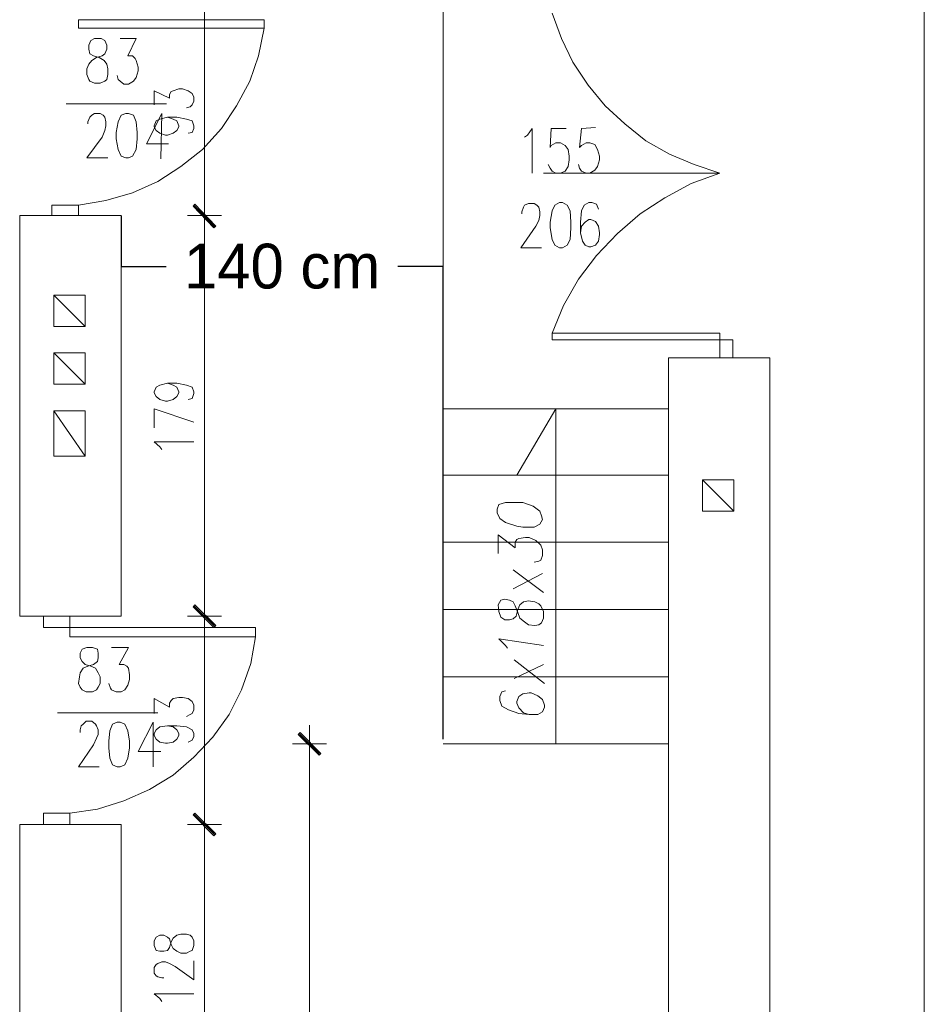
# Model space of a CAD drawing. Header units: inches. Extents: x -1441 to 3871, y -4351 to 2413.
# Tile 26 of 256: x -514 to -110, y -1929 to -1489. Entities that reach past the tile are written whole.
import ezdxf

# ---------------------------------------------------------------- set-up
doc = ezdxf.new("R2010")
doc.units = ezdxf.units.IN
doc.header["$MEASUREMENT"] = 0
for name, color, linetype in [('at_Entity', 7, 'Continuous'), ('at_Rect', 7, 'Continuous'), ('at_Solid', 7, 'Continuous')]:
    doc.layers.add(name, color=color, linetype=linetype)
doc.dimstyles.get("Standard").update_dxf_attribs({"dimtxt": 0.18, "dimasz": 0.18, "dimexe": 0.18, "dimexo": 0.0625, "dimgap": 0.09, "dimtad": 0, "dimtih": 1, "dimtoh": 1, "dimdec": 4, "dimzin": 0, "dimdsep": 46, "dimtxsty": 'Standard', "dimcen": 0.09, "dimadec": 0, "dimazin": 0, "dimtfac": 1, "dimtdec": 4, "dimtofl": 0, "dimtmove": 0, "dimatfit": 3, "dimfxl": 1, "dimtolj": 1, "dimtzin": 0, "dimarcsym": 0})

# ---------------------------------------------------------------- blocks, each defined once
blk = doc.blocks.new('*D15')
at = {"color": 0, "lineweight": -2, "transparency": 16777216}
for p, q in [((-468.52, -1576.75), (-468.52, -1599.56)), ((-468.34, -1599.38), (-448.32, -1599.38)), ((-324.79, -1599.38), (-344.81, -1599.38)), ((-324.61, -1810.71), (-324.61, -1599.2))]:
    blk.add_line(p, q, dxfattribs=at)
at = {"color": 0, "transparency": 16777216}
for points in [[(-468.34, -1599.35), (-468.34, -1599.41), (-468.52, -1599.38)], [(-324.79, -1599.35), (-324.79, -1599.41), (-324.61, -1599.38)]]:
    blk.add_solid(points, dxfattribs=at)
at = {"layer": 'Defpoints', "color": 0, "transparency": 16777216}
for p in [(-468.52, -1576.69), (-324.61, -1599.38), (-324.61, -1810.77)]:
    blk.add_point(p, dxfattribs=at)
at = {"color": 0, "transparency": 16777216, "insert": (-396.56, -1599.38), "char_height": 20, "attachment_point": 5}
blk.add_mtext('\\A1;140 cm', dxfattribs=at)

msp = doc.modelspace()

# ---------------------------------------------------------------- hatches: boundary and pattern name
at = {"layer": 'at_Solid', "lineweight": 15}
for points in [[(-426.19171, -1581.34774), (-436.35275, -1572.45565), (-435.50361, -1571.61128)], [(-435.50361, -1571.61128), (-436.35275, -1572.45565), (-426.19171, -1581.34774)], [(-427.04085, -1581.76754), (-426.19171, -1581.34774), (-436.35275, -1572.45565)], [(-436.35275, -1572.45565), (-426.19171, -1581.34774), (-427.04085, -1582.19211)], [(-426.19171, -1759.97204), (-436.35275, -1751.50928), (-435.50361, -1750.66014)], [(-435.50361, -1750.66014), (-436.35275, -1751.50928), (-426.19171, -1759.97204)], [(-427.04085, -1760.82118), (-426.19171, -1759.97204), (-436.35275, -1751.50928)], [(-436.35275, -1751.50928), (-426.19171, -1759.97204), (-427.04085, -1760.82118)], [(-388.51956, -1807.80522), (-389.36393, -1808.64959), (-379.20767, -1817.11712)], [(-389.36393, -1808.64959), (-379.20767, -1817.11712), (-380.0568, -1817.96149)], [(-426.19171, -1853.09577), (-436.35275, -1844.63301), (-435.50361, -1843.78387)], [(-435.50361, -1843.78387), (-436.35275, -1844.63301), (-426.19171, -1853.09577)], [(-427.04085, -1853.9449), (-426.19171, -1853.09577), (-436.35275, -1844.63301)], [(-436.35275, -1844.63301), (-426.19171, -1853.09577), (-427.04085, -1853.9449)]]:
    msp.add_hatch(color=7, dxfattribs=at).paths.add_polyline_path(points)

# ---------------------------------------------------------------- linework, layer by layer
at = {"layer": 'at_Entity', "color": 7, "lineweight": 15}
for p, q in [((-109.57295, -1215.62686), (-109.57295, -2817.34924)), ((-324.60523, -1307.90145), (-324.60523, -1810.76767)), ((-431.27223, -1475.52511), (-431.27223, -1492.03083)), ((-431.27223, -1492.03083), (-431.27223, -1475.52511)), ((-271.69153, -1497.53591), (-275.92291, -1486.10594)), ((-431.27223, -1489.49295), (-431.27223, -1571.18671)), ((-404.60548, -1492.87996), (-407.14335, -1505.1543)), ((-482.06786, -1498.38028), (-482.91223, -1500.49835)), ((-482.91223, -1500.49835), (-482.91223, -1502.19186)), ((-480.37435, -1497.53591), (-482.06786, -1498.38028)), ((-477.41191, -1497.53591), (-480.37435, -1497.53591)), ((-475.7184, -1498.38028), (-477.41191, -1497.53591)), ((-474.86927, -1500.49835), (-475.7184, -1498.38028)), ((-474.86927, -1502.19186), (-474.86927, -1500.49835)), ((-468.94438, -1497.53591), (-461.75056, -1497.53591)), ((-461.75056, -1497.53591), (-465.55737, -1505.1543)), ((-266.61101, -1508.11674), (-271.69153, -1497.53591)), ((-482.91223, -1502.19186), (-482.49243, -1504.30516)), ((-482.49243, -1504.30516), (-480.79892, -1505.1543)), ((-480.79892, -1505.1543), (-478.25628, -1506.00344)), ((-479.52521, -1506.00344), (-476.98734, -1505.1543)), ((-476.98734, -1505.1543), (-475.7184, -1504.30516)), ((-475.7184, -1504.30516), (-474.86927, -1502.19186)), ((-465.55737, -1505.1543), (-463.44407, -1505.1543)), ((-463.44407, -1505.1543), (-462.17513, -1506.42324)), ((-407.14335, -1505.1543), (-410.95493, -1516.5795)), ((-483.76136, -1511.07919), (-482.91223, -1508.96588)), ((-482.91223, -1508.96588), (-481.64329, -1507.27238)), ((-481.64329, -1507.27238), (-479.52521, -1506.00344)), ((-478.25628, -1506.00344), (-476.14297, -1507.27238)), ((-476.14297, -1507.27238), (-474.86927, -1508.96588)), ((-474.86927, -1508.96588), (-474.44947, -1511.07919)), ((-462.17513, -1506.42324), (-461.75056, -1507.27238)), ((-461.75056, -1507.27238), (-460.90142, -1510.23482)), ((-259.84176, -1518.27778), (-266.61101, -1508.11674)), ((-483.76136, -1513.61706), (-483.76136, -1511.07919)), ((-482.91223, -1515.73514), (-483.76136, -1513.61706)), ((-474.44947, -1513.61706), (-474.86927, -1515.73514)), ((-474.44947, -1511.07919), (-474.44947, -1513.61706)), ((-469.78875, -1515.73514), (-470.21332, -1514.04163)), ((-460.90142, -1511.92833), (-461.75056, -1514.89077)), ((-460.90142, -1510.23482), (-460.90142, -1511.92833)), ((-482.49243, -1516.5795), (-482.91223, -1515.73514)), ((-480.37435, -1517.42864), (-482.49243, -1516.5795)), ((-477.83171, -1517.42864), (-480.37435, -1517.42864)), ((-475.7184, -1516.5795), (-477.83171, -1517.42864)), ((-474.86927, -1515.73514), (-475.7184, -1516.5795)), ((-468.94438, -1516.5795), (-469.78875, -1515.73514)), ((-467.25088, -1517.85321), (-468.94438, -1516.5795)), ((-465.13757, -1517.85321), (-467.25088, -1517.85321)), ((-463.0195, -1516.5795), (-465.13757, -1517.85321)), ((-461.75056, -1514.89077), (-463.0195, -1516.5795)), ((-410.95493, -1516.5795), (-416.87982, -1527.58967)), ((-252.22337, -1527.58967), (-259.84176, -1518.27778)), ((-453.7076, -1527.16511), (-453.7076, -1520.81565)), ((-453.7076, -1520.81565), (-446.93358, -1524.20266)), ((-446.93358, -1522.50916), (-446.08921, -1521.24022)), ((-446.93358, -1524.20266), (-446.93358, -1522.50916)), ((-446.08921, -1521.24022), (-445.24007, -1520.81565)), ((-445.24007, -1520.81565), (-442.7022, -1519.97128)), ((-442.7022, -1519.97128), (-441.0087, -1519.97128)), ((-441.0087, -1519.97128), (-438.46605, -1520.81565)), ((-438.46605, -1520.81565), (-436.77255, -1522.08459)), ((-436.77255, -1522.08459), (-435.92818, -1523.77809)), ((-493.07326, -1526.74054), (-448.20252, -1526.74054)), ((-436.77255, -1527.16511), (-437.62168, -1528.01424)), ((-435.92818, -1525.4716), (-436.77255, -1527.16511)), ((-435.92818, -1523.77809), (-435.92818, -1525.4716)), ((-482.49243, -1532.66542), (-481.64329, -1531.82105)), ((-481.64329, -1531.82105), (-480.37435, -1530.97669)), ((-480.37435, -1530.97669), (-477.83171, -1530.97669)), ((-477.83171, -1530.97669), (-476.56277, -1531.82105)), ((-476.56277, -1531.82105), (-475.7184, -1532.66542)), ((-468.51981, -1531.82105), (-469.78875, -1534.7835)), ((-466.40651, -1530.97669), (-468.51981, -1531.82105)), ((-465.13757, -1530.97669), (-466.40651, -1530.97669)), ((-463.0195, -1531.82105), (-465.13757, -1530.97669)), ((-461.75056, -1534.7835), (-463.0195, -1531.82105)), ((-450.32059, -1530.97669), (-457.09461, -1544.51996)), ((-450.32059, -1530.97669), (-450.74516, -1551.29398)), ((-437.62168, -1528.01424), (-439.31519, -1528.43404)), ((-416.87982, -1527.58967), (-423.65384, -1537.74594)), ((-243.33127, -1535.62786), (-252.22337, -1527.58967)), ((-483.3368, -1534.7835), (-482.49243, -1532.66542)), ((-483.3368, -1535.62786), (-483.3368, -1534.7835)), ((-475.7184, -1532.66542), (-475.29384, -1534.7835)), ((-475.29384, -1534.7835), (-475.29384, -1536.477)), ((-469.78875, -1534.7835), (-470.63789, -1539.43944)), ((-461.32599, -1539.43944), (-461.75056, -1534.7835)), ((-453.7076, -1536.477), (-452.85846, -1534.35893)), ((-452.85846, -1534.35893), (-451.16973, -1533.51456)), ((-451.16973, -1533.51456), (-447.77795, -1532.66542)), ((-447.77795, -1532.66542), (-445.24007, -1533.51456)), ((-447.77795, -1532.66542), (-443.54657, -1532.66542)), ((-445.24007, -1533.51456), (-443.54657, -1534.35893)), ((-443.54657, -1532.66542), (-439.31519, -1533.51456)), ((-443.54657, -1534.35893), (-442.7022, -1536.477)), ((-439.31519, -1533.51456), (-436.77255, -1534.35893)), ((-436.77255, -1534.35893), (-435.92818, -1536.477)), ((-234.01937, -1543.25102), (-243.33127, -1535.62786)), ((-475.7184, -1538.59508), (-476.98734, -1541.55752)), ((-475.29384, -1536.477), (-475.7184, -1538.59508)), ((-470.63789, -1539.43944), (-470.63789, -1542.40189)), ((-461.32599, -1542.40189), (-461.32599, -1539.43944)), ((-453.7076, -1536.90157), (-453.7076, -1536.477)), ((-452.85846, -1538.59508), (-453.7076, -1536.90157)), ((-451.16973, -1539.86401), (-452.85846, -1538.59508)), ((-448.62709, -1540.70838), (-451.16973, -1539.86401)), ((-447.77795, -1540.70838), (-448.62709, -1540.70838)), ((-445.24007, -1539.86401), (-447.77795, -1540.70838)), ((-443.54657, -1538.59508), (-445.24007, -1539.86401)), ((-442.7022, -1536.90157), (-443.54657, -1538.59508)), ((-442.7022, -1536.477), (-442.7022, -1536.90157)), ((-436.77255, -1539.43944), (-438.46605, -1539.86401)), ((-435.92818, -1537.74594), (-436.77255, -1539.43944)), ((-435.92818, -1536.477), (-435.92818, -1537.74594)), ((-423.65384, -1537.74594), (-432.12137, -1547.05783)), ((-288.20201, -1541.55752), (-286.92831, -1540.70838)), ((-286.92831, -1540.70838), (-284.815, -1537.74594)), ((-284.815, -1537.74594), (-284.815, -1557.64344)), ((-276.34747, -1537.74594), (-276.77204, -1546.21347)), ((-269.57822, -1537.74594), (-276.34747, -1537.74594)), ((-262.8042, -1537.74594), (-263.64857, -1546.21347)), ((-256.45475, -1537.32614), (-262.8042, -1537.74594)), ((-476.98734, -1541.55752), (-483.76136, -1550.86941)), ((-470.63789, -1542.40189), (-469.78875, -1547.05783)), ((-461.75056, -1547.05783), (-461.32599, -1542.40189)), ((-457.09461, -1544.51996), (-447.35815, -1544.51996)), ((-276.34747, -1545.36433), (-274.23417, -1544.09539)), ((-274.23417, -1544.09539), (-272.1161, -1544.09539)), ((-272.1161, -1544.09539), (-269.99802, -1545.36433)), ((-262.8042, -1545.36433), (-260.68613, -1544.09539)), ((-260.68613, -1544.09539), (-258.99262, -1544.09539)), ((-258.99262, -1544.09539), (-256.87454, -1544.94453)), ((-256.87454, -1544.94453), (-255.60561, -1547.05783)), ((-223.43854, -1549.17591), (-234.01937, -1543.25102)), ((-469.78875, -1547.05783), (-468.51981, -1550.02028)), ((-463.44407, -1550.02028), (-461.75056, -1547.05783)), ((-432.12137, -1547.05783), (-441.85306, -1554.67622)), ((-276.77204, -1546.21347), (-276.34747, -1545.36433)), ((-269.99802, -1545.36433), (-268.72908, -1547.05783)), ((-268.72908, -1547.05783), (-268.30452, -1550.02028)), ((-263.64857, -1546.21347), (-262.8042, -1545.36433)), ((-255.60561, -1547.05783), (-254.76124, -1550.02028)), ((-212.43314, -1553.83186), (-223.43854, -1549.17591)), ((-483.76136, -1550.86941), (-474.44947, -1550.86941)), ((-468.51981, -1550.02028), (-466.40651, -1550.86941)), ((-466.40651, -1550.86941), (-465.13757, -1550.86941)), ((-465.13757, -1550.86941), (-463.44407, -1550.02028)), ((-276.77204, -1555.52536), (-277.61641, -1553.83186)), ((-268.30452, -1551.71378), (-268.72908, -1554.67622)), ((-268.30452, -1550.02028), (-268.30452, -1551.71378)), ((-263.64857, -1555.52536), (-264.07314, -1553.83186)), ((-254.76124, -1551.71378), (-255.60561, -1554.67622)), ((-254.76124, -1550.02028), (-254.76124, -1551.71378)), ((-201.00317, -1557.64344), (-212.43314, -1553.83186)), ((-441.85306, -1554.67622), (-452.0141, -1561.45025)), ((-201.00317, -1557.64344), (-279.73449, -1557.64344)), ((-275.92291, -1556.7943), (-276.77204, -1555.52536)), ((-274.23417, -1557.64344), (-275.92291, -1556.7943)), ((-272.1161, -1557.64344), (-274.23417, -1557.64344)), ((-269.99802, -1556.7943), (-272.1161, -1557.64344)), ((-268.72908, -1554.67622), (-269.99802, -1556.7943)), ((-262.8042, -1556.7943), (-263.64857, -1555.52536)), ((-260.68613, -1557.64344), (-262.8042, -1556.7943)), ((-258.99262, -1557.64344), (-260.68613, -1557.64344)), ((-256.87454, -1556.3745), (-258.99262, -1557.64344)), ((-255.60561, -1554.67622), (-256.87454, -1556.3745)), ((-213.70208, -1562.29938), (-201.00317, -1557.64344)), ((-452.0141, -1561.45025), (-463.44407, -1566.53076)), ((-225.55185, -1568.64884), (-213.70208, -1562.29938)), ((-463.44407, -1566.53076), (-475.29384, -1569.91777)), ((-475.29384, -1569.91777), (-487.56817, -1572.03108)), ((-431.27223, -1568.64884), (-431.27223, -1585.15455)), ((-431.27223, -1585.15455), (-431.27223, -1568.64884)), ((-288.20201, -1572.03108), (-286.50851, -1571.18671)), ((-286.50851, -1571.18671), (-283.96586, -1571.18671)), ((-283.96586, -1571.18671), (-282.69693, -1572.03108)), ((-272.54066, -1570.76214), (-274.65397, -1572.03108)), ((-271.27173, -1570.76214), (-272.54066, -1570.76214)), ((-269.15365, -1572.03108), (-271.27173, -1570.76214)), ((-259.41719, -1570.76214), (-261.53526, -1572.03108)), ((-258.14825, -1570.76214), (-259.41719, -1570.76214)), ((-256.03018, -1571.61128), (-258.14825, -1570.76214)), ((-236.55725, -1575.84266), (-225.55185, -1568.64884)), ((-487.56817, -1572.03108), (-499.42271, -1572.03108)), ((-499.42271, -1572.03108), (-499.42271, -1576.68703)), ((-487.56817, -1576.68703), (-487.56817, -1572.03108)), ((-436.35275, -1572.45565), (-435.50361, -1571.61128)), ((-435.50361, -1571.61128), (-436.35275, -1572.45565)), ((-426.19171, -1581.34774), (-436.35275, -1572.45565)), ((-436.35275, -1572.45565), (-427.04085, -1581.76754)), ((-426.19171, -1581.34774), (-436.35275, -1572.45565)), ((-436.35275, -1572.45565), (-426.19171, -1581.34774)), ((-436.35275, -1572.45565), (-426.19171, -1581.34774)), ((-427.04085, -1582.19211), (-436.35275, -1572.45565)), ((-435.92818, -1572.03108), (-426.61628, -1581.34774)), ((-426.61628, -1581.76754), (-435.92818, -1572.03108)), ((-435.50361, -1571.61128), (-426.19171, -1581.34774)), ((-426.19171, -1581.34774), (-435.50361, -1571.61128)), ((-289.47095, -1574.99352), (-288.62658, -1572.88022)), ((-289.47095, -1575.84266), (-289.47095, -1574.99352)), ((-288.62658, -1572.88022), (-288.20201, -1572.03108)), ((-282.69693, -1572.03108), (-281.85256, -1572.88022)), ((-281.85256, -1572.88022), (-281.42799, -1574.99352)), ((-281.42799, -1574.99352), (-281.42799, -1576.68703)), ((-275.92291, -1574.57372), (-276.77204, -1579.65424)), ((-274.65397, -1572.03108), (-275.92291, -1574.57372)), ((-267.87995, -1574.57372), (-269.15365, -1572.03108)), ((-267.46015, -1579.65424), (-267.87995, -1574.57372)), ((-262.8042, -1574.57372), (-263.22877, -1579.65424)), ((-261.53526, -1572.03108), (-262.8042, -1574.57372)), ((-255.18581, -1573.72458), (-256.03018, -1571.61128)), ((-246.71828, -1584.72999), (-236.55725, -1575.84266)), ((-513.81513, -1576.68703), (-513.81513, -1755.74066)), ((-468.51981, -1576.68703), (-513.81513, -1576.68703)), ((-499.42271, -1576.68703), (-487.56817, -1576.68703)), ((-468.51981, -1576.68703), (-468.51981, -1755.74066)), ((-423.65384, -1576.68703), (-438.89062, -1576.68703)), ((-438.89062, -1576.68703), (-423.65384, -1576.68703)), ((-281.85256, -1578.8051), (-283.1215, -1581.34774)), ((-281.42799, -1576.68703), (-281.85256, -1578.8051)), ((-276.77204, -1579.65424), (-276.77204, -1582.19211)), ((-267.46015, -1582.19211), (-267.46015, -1579.65424)), ((-263.22877, -1579.65424), (-263.22877, -1584.31019)), ((-261.11069, -1579.65424), (-262.8042, -1581.34774)), ((-259.41719, -1578.3853), (-261.11069, -1579.65424)), ((-258.57282, -1578.3853), (-259.41719, -1578.3853)), ((-256.45475, -1579.22967), (-258.57282, -1578.3853)), ((-255.18581, -1581.34774), (-256.45475, -1579.22967)), ((-431.27223, -1582.61668), (-431.27223, -1750.24034)), ((-427.04085, -1581.76754), (-426.19171, -1581.34774)), ((-426.19171, -1581.34774), (-427.04085, -1582.19211)), ((-283.1215, -1581.34774), (-289.89552, -1591.07944)), ((-276.77204, -1582.19211), (-275.92291, -1587.27263)), ((-267.87995, -1587.27263), (-267.46015, -1582.19211)), ((-262.8042, -1581.34774), (-263.22877, -1584.31019)), ((-263.22877, -1584.31019), (-262.37963, -1588.117)), ((-256.03018, -1594.46645), (-246.71828, -1584.72999)), ((-254.76124, -1584.31019), (-255.18581, -1581.34774)), ((-254.76124, -1585.15455), (-254.76124, -1584.31019)), ((-275.92291, -1587.27263), (-274.65397, -1589.8105)), ((-269.15365, -1589.8105), (-267.87995, -1587.27263)), ((-262.37963, -1588.117), (-261.11069, -1589.8105)), ((-256.45475, -1589.8105), (-255.18581, -1588.117)), ((-255.18581, -1588.117), (-254.76124, -1585.15455)), ((-289.89552, -1591.07944), (-280.58362, -1591.07944)), ((-274.65397, -1589.8105), (-272.54066, -1591.07944)), ((-272.54066, -1591.07944), (-271.27173, -1591.07944)), ((-271.27173, -1591.07944), (-269.15365, -1589.8105)), ((-261.11069, -1589.8105), (-259.41719, -1590.65964)), ((-259.41719, -1590.65964), (-258.57282, -1590.65964)), ((-258.57282, -1590.65964), (-256.45475, -1589.8105)), ((-264.07314, -1605.04728), (-256.03018, -1594.46645)), ((-270.84716, -1616.90182), (-264.07314, -1605.04728)), ((-498.57358, -1612.24587), (-484.60573, -1612.24587)), ((-498.57358, -1626.21372), (-498.57358, -1612.24587)), ((-498.57358, -1612.24587), (-484.60573, -1626.21372)), ((-498.57358, -1612.24587), (-484.60573, -1612.24587)), ((-498.57358, -1626.21372), (-498.57358, -1612.24587)), ((-498.57358, -1612.24587), (-484.60573, -1626.21372)), ((-484.60573, -1612.24587), (-484.60573, -1626.21372)), ((-484.60573, -1612.24587), (-484.60573, -1626.21372)), ((-275.92291, -1629.17616), (-270.84716, -1616.90182)), ((-484.60573, -1626.21372), (-498.57358, -1626.21372)), ((-484.60573, -1626.21372), (-498.57358, -1626.21372)), ((-201.00317, -1629.17616), (-275.92291, -1629.17616)), ((-275.92291, -1632.1386), (-275.92291, -1629.17616)), ((-201.00317, -1632.1386), (-275.92291, -1632.1386)), ((-201.00317, -1632.1386), (-201.00317, -1629.17616)), ((-498.57358, -1638.06826), (-484.60573, -1638.06826)), ((-498.57358, -1652.0361), (-498.57358, -1638.06826)), ((-498.57358, -1638.06826), (-484.60573, -1652.0361)), ((-498.57358, -1638.06826), (-484.60573, -1638.06826)), ((-498.57358, -1652.0361), (-498.57358, -1638.06826)), ((-498.57358, -1638.06826), (-484.60573, -1652.0361)), ((-484.60573, -1638.06826), (-484.60573, -1652.0361)), ((-484.60573, -1638.06826), (-484.60573, -1652.0361)), ((-178.5678, -1640.18156), (-223.85834, -1640.18156)), ((-223.85834, -1640.18156), (-223.85834, -3068.77997)), ((-178.5678, -1640.18156), (-178.5678, -2822.84956)), ((-484.60573, -1652.0361), (-498.57358, -1652.0361)), ((-484.60573, -1652.0361), (-498.57358, -1652.0361)), ((-453.7076, -1655.42311), (-452.85846, -1653.30504)), ((-452.85846, -1653.30504), (-451.16973, -1652.4559)), ((-451.16973, -1652.4559), (-447.77795, -1651.61153)), ((-447.77795, -1651.61153), (-445.24007, -1652.4559)), ((-447.77795, -1651.61153), (-443.54657, -1651.61153)), ((-445.24007, -1652.4559), (-443.54657, -1653.30504)), ((-443.54657, -1651.61153), (-439.31519, -1652.4559)), ((-443.54657, -1653.30504), (-442.7022, -1655.42311)), ((-439.31519, -1652.4559), (-436.77255, -1653.30504)), ((-436.77255, -1653.30504), (-435.92818, -1655.42311)), ((-453.7076, -1655.84291), (-453.7076, -1655.42311)), ((-452.85846, -1657.53642), (-453.7076, -1655.84291)), ((-451.16973, -1658.81012), (-452.85846, -1657.53642)), ((-448.62709, -1659.65449), (-451.16973, -1658.81012)), ((-445.24007, -1658.81012), (-447.77795, -1659.65449)), ((-443.54657, -1657.53642), (-445.24007, -1658.81012)), ((-442.7022, -1655.84291), (-443.54657, -1657.53642)), ((-442.7022, -1655.42311), (-442.7022, -1655.84291)), ((-436.77255, -1658.38555), (-438.46605, -1658.81012)), ((-435.92818, -1656.26748), (-436.77255, -1658.38555)), ((-435.92818, -1655.42311), (-435.92818, -1656.26748)), ((-498.57358, -1684.20317), (-498.57358, -1663.88587)), ((-498.57358, -1663.88587), (-484.60573, -1663.88587)), ((-484.60573, -1684.20317), (-498.57358, -1663.88587)), ((-498.57358, -1684.20317), (-498.57358, -1663.88587)), ((-498.57358, -1663.88587), (-484.60573, -1663.88587)), ((-484.60573, -1684.20317), (-498.57358, -1663.88587)), ((-484.60573, -1663.88587), (-484.60573, -1684.20317)), ((-484.60573, -1663.88587), (-484.60573, -1684.20317)), ((-453.7076, -1671.50426), (-453.7076, -1663.0415)), ((-453.7076, -1663.0415), (-435.92818, -1668.96639)), ((-447.77795, -1659.65449), (-448.62709, -1659.65449)), ((-324.60523, -1663.0415), (-223.85834, -1663.0415)), ((-274.23417, -1663.0415), (-291.58902, -1692.67069)), ((-274.23417, -1812.88574), (-274.23417, -1663.0415)), ((-451.16973, -1679.97179), (-453.7076, -1677.85848)), ((-453.7076, -1677.85848), (-435.92818, -1677.85848)), ((-450.32059, -1681.24072), (-451.16973, -1679.97179)), ((-484.60573, -1684.20317), (-498.57358, -1684.20317)), ((-484.60573, -1684.20317), (-498.57358, -1684.20317)), ((-324.60523, -1692.67069), (-223.85834, -1692.67069)), ((-208.62156, -1694.78877), (-194.65372, -1694.78877)), ((-208.62156, -1708.75661), (-208.62156, -1694.78877)), ((-208.62156, -1694.78877), (-194.65372, -1708.75661)), ((-194.65372, -1694.78877), (-194.65372, -1708.75661)), ((-299.63198, -1705.79417), (-300.47635, -1707.91224)), ((-300.47635, -1707.91224), (-300.47635, -1709.60098)), ((-296.66477, -1704.94503), (-299.63198, -1705.79417)), ((-289.04638, -1704.94503), (-296.66477, -1704.94503)), ((-284.39043, -1706.63854), (-289.04638, -1704.94503)), ((-281.42799, -1708.75661), (-284.39043, -1706.63854)), ((-300.47635, -1709.60098), (-299.20741, -1712.14362)), ((-299.20741, -1712.14362), (-296.66477, -1713.83713)), ((-280.58362, -1710.87469), (-281.42799, -1708.75661)), ((-280.15905, -1712.56342), (-280.58362, -1710.87469)), ((-194.65372, -1708.75661), (-208.62156, -1708.75661)), ((-296.66477, -1713.83713), (-291.58902, -1715.52586)), ((-291.58902, -1715.52586), (-289.04638, -1715.95043)), ((-289.04638, -1715.95043), (-283.96586, -1715.95043)), ((-283.96586, -1715.95043), (-281.42799, -1714.6815)), ((-281.42799, -1714.6815), (-280.15905, -1712.56342)), ((-300.05178, -1727.80497), (-300.05178, -1719.33744)), ((-300.05178, -1719.33744), (-292.43339, -1725.26233)), ((-291.58902, -1721.45552), (-290.73989, -1721.03095)), ((-290.73989, -1721.03095), (-287.77744, -1720.60638)), ((-287.77744, -1720.60638), (-286.08394, -1720.60638)), ((-286.08394, -1720.60638), (-283.1215, -1721.88009)), ((-324.60523, -1722.72446), (-223.85834, -1722.72446)), ((-292.43339, -1722.72446), (-291.58902, -1721.45552)), ((-292.43339, -1725.26233), (-292.43339, -1722.72446)), ((-283.1215, -1721.88009), (-281.00342, -1723.99339)), ((-281.00342, -1723.99339), (-280.15905, -1726.11147)), ((-280.15905, -1728.64934), (-281.00342, -1730.76741)), ((-280.15905, -1726.11147), (-280.15905, -1728.64934)), ((-281.85256, -1731.19198), (-283.96586, -1731.61178)), ((-281.00342, -1730.76741), (-281.85256, -1731.19198)), ((-279.73449, -1745.15983), (-293.27776, -1734.99879)), ((-280.15905, -1736.6923), (-293.27776, -1743.46632)), ((-436.35275, -1751.50928), (-435.50361, -1750.66014)), ((-435.50361, -1750.66014), (-436.35275, -1751.50928)), ((-426.19171, -1759.97204), (-436.35275, -1751.50928)), ((-436.35275, -1751.50928), (-427.04085, -1760.82118)), ((-426.19171, -1759.97204), (-436.35275, -1751.50928)), ((-436.35275, -1751.50928), (-426.19171, -1759.97204)), ((-436.35275, -1751.50928), (-426.19171, -1759.97204)), ((-427.04085, -1760.82118), (-436.35275, -1751.50928)), ((-435.92818, -1751.08471), (-426.61628, -1760.39661)), ((-426.61628, -1760.39661), (-435.92818, -1751.08471)), ((-435.50361, -1750.66014), (-426.19171, -1759.97204)), ((-426.19171, -1759.97204), (-435.50361, -1750.66014)), ((-431.27223, -1747.6977), (-431.27223, -1764.20819)), ((-431.27223, -1764.20819), (-431.27223, -1747.6977)), ((-298.78285, -1748.54207), (-300.05178, -1750.66014)), ((-300.05178, -1750.66014), (-299.63198, -1753.62259)), ((-297.08934, -1748.12227), (-298.78285, -1748.54207)), ((-294.97127, -1748.54207), (-297.08934, -1748.12227)), ((-293.27776, -1749.39121), (-294.97127, -1748.54207)), ((-292.43339, -1751.08471), (-293.27776, -1749.39121)), ((-291.16446, -1754.04715), (-292.43339, -1751.08471)), ((-291.16446, -1752.77822), (-290.31532, -1750.66014)), ((-290.31532, -1750.66014), (-288.62658, -1749.39121)), ((-288.62658, -1749.39121), (-286.50851, -1748.96664)), ((-286.50851, -1748.96664), (-283.54607, -1749.39121)), ((-283.54607, -1749.39121), (-281.85256, -1750.24034)), ((-281.85256, -1750.24034), (-281.00342, -1751.08471)), ((-281.00342, -1751.08471), (-279.73449, -1753.62259)), ((-513.81513, -1755.74066), (-468.51981, -1755.74066)), ((-503.22952, -1755.74066), (-491.37975, -1755.74066)), ((-503.22952, -1760.82118), (-503.22952, -1755.74066)), ((-491.37975, -1755.74066), (-491.37975, -1760.82118)), ((-423.65384, -1755.74066), (-438.89062, -1755.74066)), ((-438.89062, -1755.74066), (-423.65384, -1755.74066)), ((-324.60523, -1752.77822), (-223.85834, -1752.77822)), ((-299.63198, -1753.62259), (-298.78285, -1756.16523)), ((-298.78285, -1756.16523), (-297.08934, -1757.43417)), ((-293.27776, -1757.0096), (-292.00882, -1755.74066)), ((-292.00882, -1755.74066), (-291.16446, -1752.77822)), ((-290.31532, -1756.58503), (-291.16446, -1754.04715)), ((-279.73449, -1753.62259), (-279.73449, -1756.58503)), ((-491.37975, -1760.82118), (-503.22952, -1760.82118)), ((-427.04085, -1760.82118), (-426.19171, -1759.97204)), ((-426.19171, -1759.97204), (-427.04085, -1760.82118)), ((-297.08934, -1757.43417), (-294.97127, -1757.43417)), ((-294.97127, -1757.43417), (-293.27776, -1757.0096)), ((-288.20201, -1758.2833), (-290.31532, -1756.58503)), ((-286.50851, -1759.55224), (-288.20201, -1758.2833)), ((-283.54607, -1759.97204), (-286.50851, -1759.55224)), ((-281.85256, -1759.55224), (-283.54607, -1759.97204)), ((-280.58362, -1758.7031), (-281.85256, -1759.55224)), ((-279.73449, -1756.58503), (-280.58362, -1758.7031)), ((-431.27223, -1761.24575), (-431.27223, -1843.3593)), ((-408.41229, -1765.05256), (-410.53036, -1776.90232)), ((-296.66477, -1768.86414), (-299.63198, -1765.89692)), ((-299.63198, -1765.89692), (-279.73449, -1768.86414)), ((-295.8204, -1770.13307), (-296.66477, -1768.86414)), ((-485.87467, -1770.55764), (-486.72381, -1772.25115)), ((-486.72381, -1772.25115), (-486.72381, -1774.36445)), ((-483.76136, -1769.7085), (-485.87467, -1770.55764)), ((-481.21872, -1769.7085), (-483.76136, -1769.7085)), ((-479.10542, -1770.55764), (-481.21872, -1769.7085)), ((-478.68085, -1772.25115), (-479.10542, -1770.55764)), ((-478.68085, -1774.36445), (-478.68085, -1772.25115)), ((-472.75596, -1769.7085), (-465.13757, -1769.7085)), ((-465.13757, -1769.7085), (-469.36895, -1777.32689)), ((-486.72381, -1774.36445), (-485.87467, -1776.05796)), ((-485.87467, -1776.05796), (-484.60573, -1777.32689)), ((-485.45487, -1779.0204), (-483.3368, -1778.17603)), ((-484.60573, -1777.32689), (-482.06786, -1778.17603)), ((-483.3368, -1778.17603), (-480.79892, -1777.32689)), ((-482.06786, -1778.17603), (-479.94978, -1779.0204)), ((-480.79892, -1777.32689), (-479.10542, -1776.05796)), ((-479.10542, -1776.05796), (-478.68085, -1774.36445)), ((-469.36895, -1777.32689), (-467.25088, -1777.32689)), ((-467.25088, -1777.32689), (-465.98194, -1778.17603)), ((-465.98194, -1778.17603), (-465.13757, -1779.0204)), ((-410.53036, -1776.90232), (-414.76174, -1788.75686)), ((-279.30992, -1785.79442), (-292.85796, -1775.21359)), ((-279.73449, -1777.32689), (-292.85796, -1783.67635)), ((-487.56817, -1785.79442), (-487.14838, -1782.83198)), ((-487.14838, -1782.83198), (-486.72381, -1781.13847)), ((-486.72381, -1781.13847), (-485.45487, -1779.0204)), ((-479.94978, -1779.0204), (-478.68085, -1781.13847)), ((-478.68085, -1781.13847), (-477.83171, -1782.83198)), ((-477.83171, -1782.83198), (-477.83171, -1785.79442)), ((-465.13757, -1779.0204), (-464.713, -1781.98284)), ((-464.713, -1781.98284), (-464.713, -1784.10092)), ((-324.60523, -1782.83198), (-223.85834, -1782.83198)), ((-486.72381, -1787.48793), (-487.56817, -1785.79442)), ((-477.83171, -1785.79442), (-478.68085, -1787.48793)), ((-473.18053, -1787.90773), (-474.0249, -1785.79442)), ((-465.55737, -1786.63879), (-466.82631, -1788.75686)), ((-464.713, -1784.10092), (-465.55737, -1786.63879)), ((-485.87467, -1788.75686), (-486.72381, -1787.48793)), ((-484.18116, -1789.606), (-485.87467, -1788.75686)), ((-481.21872, -1789.606), (-484.18116, -1789.606)), ((-479.52521, -1788.75686), (-481.21872, -1789.606)), ((-478.68085, -1787.48793), (-479.52521, -1788.75686)), ((-472.75596, -1788.75686), (-473.18053, -1787.90773)), ((-470.63789, -1789.606), (-472.75596, -1788.75686)), ((-468.51981, -1789.606), (-470.63789, -1789.606)), ((-466.82631, -1788.75686), (-468.51981, -1789.606)), ((-414.76174, -1788.75686), (-420.26683, -1799.76227)), ((-298.35828, -1789.606), (-299.20741, -1791.71931)), ((-296.66477, -1789.18143), (-298.35828, -1789.606)), ((-289.04638, -1790.45037), (-290.73989, -1791.71931)), ((-286.08394, -1790.0258), (-289.04638, -1790.45037)), ((-285.23957, -1790.0258), (-286.08394, -1790.0258)), ((-282.27713, -1791.29951), (-285.23957, -1790.0258)), ((-280.15905, -1792.98824), (-282.27713, -1791.29951)), ((-453.7076, -1799.34247), (-453.7076, -1792.56844)), ((-453.7076, -1792.56844), (-446.93358, -1796.37525)), ((-446.93358, -1794.68175), (-446.08921, -1793.41281)), ((-446.93358, -1796.37525), (-446.93358, -1794.68175)), ((-446.08921, -1793.41281), (-445.24007, -1792.56844)), ((-445.24007, -1792.56844), (-442.7022, -1792.14387)), ((-442.7022, -1792.14387), (-441.0087, -1792.14387)), ((-441.0087, -1792.14387), (-438.46605, -1792.56844)), ((-438.46605, -1792.56844), (-436.77255, -1793.83738)), ((-436.77255, -1793.83738), (-435.92818, -1795.53089)), ((-435.92818, -1795.53089), (-435.92818, -1797.64419)), ((-299.20741, -1791.71931), (-299.20741, -1793.41281)), ((-299.20741, -1793.41281), (-298.35828, -1795.95068)), ((-298.35828, -1795.95068), (-295.39583, -1797.64419)), ((-290.73989, -1791.71931), (-291.58902, -1793.83738)), ((-291.58902, -1793.83738), (-291.58902, -1794.68175)), ((-291.58902, -1794.68175), (-290.73989, -1796.79982)), ((-279.30992, -1795.53089), (-280.15905, -1792.98824)), ((-279.30992, -1796.37525), (-279.30992, -1795.53089)), ((-496.88007, -1798.91313), (-452.0141, -1798.91313)), ((-437.62168, -1799.76227), (-439.31519, -1800.6114)), ((-436.77255, -1799.34247), (-437.62168, -1799.76227)), ((-435.92818, -1797.64419), (-436.77255, -1799.34247)), ((-420.26683, -1799.76227), (-427.46065, -1809.9233)), ((-295.39583, -1797.64419), (-290.73989, -1799.34247)), ((-290.73989, -1796.79982), (-288.62658, -1798.91313)), ((-290.73989, -1799.34247), (-286.08394, -1799.76227)), ((-288.62658, -1798.91313), (-286.08394, -1799.76227)), ((-286.08394, -1799.76227), (-282.27713, -1799.76227)), ((-282.27713, -1799.76227), (-280.15905, -1798.49333)), ((-280.15905, -1798.49333), (-279.30992, -1796.37525)), ((-486.72381, -1806.53629), (-486.29924, -1804.84278)), ((-486.29924, -1804.84278), (-485.45487, -1803.99364)), ((-485.45487, -1803.99364), (-484.18116, -1802.72471)), ((-484.18116, -1802.72471), (-481.64329, -1802.72471)), ((-481.64329, -1802.72471), (-479.94978, -1803.99364)), ((-479.94978, -1803.99364), (-479.52521, -1804.84278)), ((-479.52521, -1804.84278), (-478.68085, -1806.53629)), ((-472.33139, -1803.99364), (-473.60033, -1806.95609)), ((-470.21332, -1803.14928), (-472.33139, -1803.99364)), ((-468.94438, -1803.14928), (-470.21332, -1803.14928)), ((-466.82631, -1803.99364), (-468.94438, -1803.14928)), ((-465.55737, -1806.95609), (-466.82631, -1803.99364)), ((-454.13217, -1803.14928), (-460.90142, -1816.27275)), ((-454.13217, -1803.14928), (-454.13217, -1823.042)), ((-451.16973, -1805.26735), (-447.77795, -1804.84278)), ((-447.77795, -1804.84278), (-445.24007, -1805.26735)), ((-447.77795, -1804.84278), (-443.54657, -1804.84278)), ((-443.54657, -1804.84278), (-439.31519, -1805.26735)), ((-384.28818, -1820.9287), (-384.28818, -1804.41821)), ((-486.72381, -1807.80522), (-486.72381, -1806.53629)), ((-478.68085, -1808.64959), (-479.52521, -1810.34787)), ((-478.68085, -1806.53629), (-478.68085, -1808.64959)), ((-473.60033, -1806.95609), (-474.0249, -1811.6168)), ((-464.713, -1811.6168), (-465.55737, -1806.95609)), ((-453.7076, -1808.22979), (-452.85846, -1806.53629)), ((-453.7076, -1809.07416), (-453.7076, -1808.22979)), ((-452.85846, -1810.76767), (-453.7076, -1809.07416)), ((-452.85846, -1806.53629), (-451.16973, -1805.26735)), ((-445.24007, -1805.26735), (-443.54657, -1806.53629)), ((-443.54657, -1806.53629), (-442.7022, -1808.22979)), ((-442.7022, -1809.07416), (-443.54657, -1810.76767)), ((-442.7022, -1808.22979), (-442.7022, -1809.07416)), ((-439.31519, -1805.26735), (-436.77255, -1806.53629)), ((-436.77255, -1806.53629), (-435.92818, -1808.22979)), ((-435.92818, -1808.22979), (-435.92818, -1809.49873)), ((-388.51956, -1807.80522), (-389.36393, -1808.64959)), ((-389.36393, -1808.64959), (-379.20767, -1817.11712)), ((-389.36393, -1808.64959), (-379.20767, -1817.11712)), ((-380.0568, -1817.96149), (-389.36393, -1808.64959)), ((-379.63224, -1817.54169), (-388.94413, -1808.22979)), ((-379.20767, -1817.11712), (-388.51956, -1807.80522)), ((-480.79892, -1813.31031), (-487.56817, -1823.042)), ((-479.52521, -1810.34787), (-480.79892, -1813.31031)), ((-474.0249, -1811.6168), (-474.0249, -1814.57925)), ((-464.713, -1814.57925), (-464.713, -1811.6168)), ((-451.16973, -1812.0366), (-452.85846, -1810.76767)), ((-448.62709, -1812.46117), (-451.16973, -1812.0366)), ((-447.77795, -1812.46117), (-448.62709, -1812.46117)), ((-445.24007, -1812.0366), (-447.77795, -1812.46117)), ((-443.54657, -1810.76767), (-445.24007, -1812.0366)), ((-436.77255, -1811.19224), (-438.46605, -1812.0366)), ((-435.92818, -1809.49873), (-436.77255, -1811.19224)), ((-427.46065, -1809.9233), (-435.92818, -1818.81063)), ((-391.90657, -1812.88574), (-376.66979, -1812.88574)), ((-324.60523, -1812.88574), (-223.85834, -1812.88574)), ((-474.0249, -1814.57925), (-473.60033, -1819.23519)), ((-465.55737, -1819.23519), (-464.713, -1814.57925)), ((-460.90142, -1816.27275), (-450.74516, -1816.27275)), ((-379.20767, -1817.11712), (-380.0568, -1817.96149)), ((-473.60033, -1819.23519), (-472.33139, -1822.19764)), ((-472.33139, -1822.19764), (-470.21332, -1823.042)), ((-468.94438, -1823.042), (-466.82631, -1822.19764)), ((-466.82631, -1822.19764), (-465.55737, -1819.23519)), ((-435.92818, -1818.81063), (-445.24007, -1826.85358)), ((-384.28818, -2259.03145), (-384.28818, -1818.38606)), ((-487.56817, -1823.042), (-478.25628, -1823.042)), ((-470.21332, -1823.042), (-468.94438, -1823.042)), ((-445.24007, -1826.85358), (-455.82091, -1833.20304)), ((-455.82091, -1833.20304), (-467.25088, -1838.28355)), ((-467.25088, -1838.28355), (-479.10542, -1842.09036)), ((-491.37975, -1843.78387), (-503.22952, -1843.78387)), ((-503.22952, -1843.78387), (-503.22952, -1848.86439)), ((-479.10542, -1842.09036), (-491.37975, -1843.78387)), ((-491.37975, -1848.86439), (-491.37975, -1843.78387)), ((-436.35275, -1844.63301), (-435.50361, -1843.78387)), ((-435.50361, -1843.78387), (-436.35275, -1844.63301)), ((-435.92818, -1844.20844), (-426.61628, -1853.52034)), ((-426.61628, -1853.52034), (-435.92818, -1844.20844)), ((-435.50361, -1843.78387), (-426.19171, -1853.09577)), ((-426.19171, -1853.09577), (-435.50361, -1843.78387)), ((-431.27223, -1840.39686), (-431.27223, -1856.90735)), ((-431.27223, -1856.90735), (-431.27223, -1840.39686)), ((-513.81513, -1848.86439), (-513.81513, -1939.02567)), ((-468.51981, -1848.86439), (-513.81513, -1848.86439)), ((-503.22952, -1848.86439), (-491.37975, -1848.86439)), ((-468.51981, -1848.86439), (-468.51981, -1976.69782)), ((-423.65384, -1848.86439), (-438.89062, -1848.86439)), ((-438.89062, -1848.86439), (-423.65384, -1848.86439)), ((-426.19171, -1853.09577), (-436.35275, -1844.63301)), ((-436.35275, -1844.63301), (-427.04085, -1853.9449)), ((-426.19171, -1853.09577), (-436.35275, -1844.63301)), ((-436.35275, -1844.63301), (-426.19171, -1853.09577)), ((-436.35275, -1844.63301), (-426.19171, -1853.09577)), ((-427.04085, -1853.9449), (-436.35275, -1844.63301)), ((-427.04085, -1853.9449), (-426.19171, -1853.09577)), ((-426.19171, -1853.09577), (-427.04085, -1853.9449)), ((-431.27223, -1854.3647), (-431.27223, -1971.19751)), ((-452.85846, -1899.23545), (-453.7076, -1900.92895)), ((-453.7076, -1900.92895), (-453.7076, -1903.04703)), ((-451.16973, -1898.38631), (-452.85846, -1899.23545)), ((-449.47145, -1898.38631), (-451.16973, -1898.38631)), ((-447.77795, -1899.23545), (-449.47145, -1898.38631)), ((-446.93358, -1900.08458), (-447.77795, -1899.23545)), ((-446.08921, -1902.62246), (-446.93358, -1900.08458)), ((-446.93358, -1903.89139), (-446.08921, -1901.35352)), ((-446.08921, -1901.35352), (-445.24007, -1899.66001)), ((-445.24007, -1899.66001), (-443.54657, -1898.38631)), ((-443.54657, -1898.38631), (-441.85306, -1897.96651)), ((-441.85306, -1897.96651), (-439.31519, -1897.96651)), ((-439.31519, -1897.96651), (-437.62168, -1898.38631)), ((-437.62168, -1898.38631), (-436.77255, -1899.23545)), ((-436.77255, -1899.23545), (-435.92818, -1900.92895)), ((-435.92818, -1900.92895), (-435.92818, -1903.04703)), ((-453.7076, -1903.04703), (-452.85846, -1905.16033)), ((-452.85846, -1905.16033), (-451.16973, -1905.5849)), ((-451.16973, -1905.5849), (-449.47145, -1905.5849)), ((-449.47145, -1905.5849), (-447.77795, -1905.16033)), ((-447.77795, -1905.16033), (-446.93358, -1903.89139)), ((-445.24007, -1904.31596), (-446.08921, -1902.62246)), ((-443.54657, -1905.5849), (-445.24007, -1904.31596)), ((-441.85306, -1906.42927), (-443.54657, -1905.5849)), ((-437.62168, -1905.5849), (-439.31519, -1906.42927)), ((-436.77255, -1905.16033), (-437.62168, -1905.5849)), ((-435.92818, -1903.04703), (-436.77255, -1905.16033)), ((-452.0141, -1911.08999), (-450.32059, -1910.24085)), ((-450.32059, -1910.24085), (-448.62709, -1910.24085)), ((-448.62709, -1910.24085), (-446.93358, -1911.08999)), ((-439.31519, -1906.42927), (-441.85306, -1906.42927)), ((-435.92818, -1918.28381), (-435.92818, -1909.81628)), ((-453.7076, -1912.78349), (-452.85846, -1911.50978)), ((-453.7076, -1915.32136), (-453.7076, -1912.78349)), ((-452.85846, -1911.50978), (-452.0141, -1911.08999)), ((-446.93358, -1911.08999), (-444.39571, -1912.35892)), ((-444.39571, -1912.35892), (-435.92818, -1918.28381)), ((-452.85846, -1916.5903), (-453.7076, -1915.32136)), ((-452.0141, -1917.01487), (-452.85846, -1916.5903)), ((-450.32059, -1917.43467), (-452.0141, -1917.01487)), ((-449.47145, -1917.43467), (-450.32059, -1917.43467)), ((-451.16973, -1926.75133), (-453.7076, -1924.63326)), ((-453.7076, -1924.63326), (-435.92818, -1924.63326)), ((-450.32059, -1928.02027), (-451.16973, -1926.75133))]:
    msp.add_line(p, q, dxfattribs=at)
at = {"layer": 'at_Rect', "color": 7, "lineweight": 15}
for p, q in [((-404.60357, -1489.06921), (-487.56817, -1489.06921)), ((-487.56817, -1492.87996), (-487.56817, -1489.06921)), ((-404.60357, -1489.06921), (-404.60357, -1492.87996)), ((-487.56817, -1492.87996), (-404.60357, -1492.87996)), ((-195.07738, -1632.13889), (-201.00317, -1632.13889)), ((-201.00317, -1640.18156), (-201.00317, -1632.13889)), ((-195.07738, -1632.13889), (-195.07738, -1640.18156)), ((-201.00317, -1640.18156), (-195.07738, -1640.18156)), ((-408.41515, -1760.82066), (-491.37975, -1760.82066)), ((-491.37975, -1765.05256), (-491.37975, -1760.82066)), ((-408.41515, -1760.82066), (-408.41515, -1765.05256)), ((-491.37975, -1765.05256), (-408.41515, -1765.05256))]:
    msp.add_line(p, q, dxfattribs=at)

# ---------------------------------------------------------------- dimensions: what is measured, and where the dimension line sits
dim = msp.add_linear_dim(base=(-324.60523, -1599.38232), p1=(-468.51981, -1576.68703), p2=(-324.60523, -1810.76767), text='140 cm', dimstyle='Standard', override={"dimtxt": 20})
dim.commit()
dim.dimension.update_dxf_attribs({"geometry": '*D15', "text_midpoint": (-396.56252, -1599.38232)})

doc.saveas('drawing.dxf')
